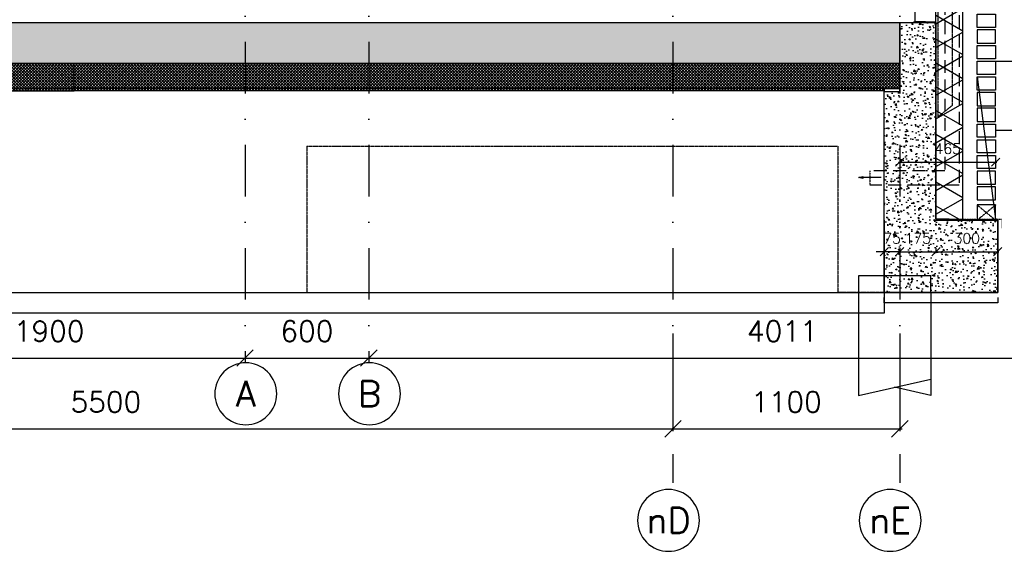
# Model space of a CAD drawing. Extents: x 0 to 297174, y -27731 to 163980.
# Tile 81 of 152: x 159471 to 164246, y 142725 to 145318. Entities that reach past the tile are written whole.
import ezdxf
from ezdxf.enums import TextEntityAlignment as Align

# ---------------------------------------------------------------- set-up
doc = ezdxf.new("R2010")
doc.units = 0
doc.header["$LTSCALE"] = 5
doc.header["$MEASUREMENT"] = 0
doc.header["$PDMODE"] = 3
doc.header["$PDSIZE"] = 0.1
for name, pattern in [('DASHDOT', [1, 0.5, -0.25, 0, -0.25]), ('DASHED', [0.75, 0.5, -0.25]), ('DD1', [2.66667, 1.66667, -0.5, 0, -0.5]), ('HIDDEN', [0.375, 0.25, -0.125]), ('HIDDEN2', [0.1875, 0.125, -0.0625])]:
    doc.linetypes.add(name, pattern=pattern)
doc.layers.get('0').update_dxf_attribs({"linetype": 'CONTINUOUS'})
doc.layers.get('DEFPOINTS').update_dxf_attribs({"linetype": 'CONTINUOUS'})
for name, color, linetype in [('A--A21--_F-23-', 9, 'CONTINUOUS'), ('A--A22--_F123-', 9, 'CONTINUOUS'), ('A--A23--_F--3-', 9, 'CONTINUOUS'), ('A--L$1-D1-ACEER', 1, 'CONTINUOUS'), ('A--L$7A3-_STRAMIEN', 3, 'CONTINUOUS'), ('A--L13D4_VLOEREN', 4, 'CONTINUOUS'), ('A--L13DC4_VLOEREN', 4, 'HIDDEN'), ('A--L16D4_FUNDERING', 4, 'CONTINUOUS'), ('A--L17--_F123-', 7, 'CONTINUOUS'), ('A--L21--', 3, 'CONTINUOUS'), ('A--L21--_F--3-', 7, 'CONTINUOUS'), ('A--L21--_F-23-', 4, 'CONTINUOUS'), ('A--L21D4_BUITENWAND', 4, 'CONTINUOUS'), ('A--L21DC1_BUITENWAND', 1, 'HIDDEN'), ('A--L22--', 3, 'CONTINUOUS'), ('A--L22--_F--3-', 7, 'CONTINUOUS'), ('A--L23--', 7, 'CONTINUOUS'), ('A--L23--_F--3-', 7, 'CONTINUOUS'), ('A--L28DC1_KONSTRUKTIES', 1, 'HIDDEN2'), ('A--L31--', 2, 'CONTINUOUS'), ('A--L31D1_BUITENKOZIJN', 1, 'CONTINUOUS'), ('A--M$1A-_F123-', 1, 'CONTINUOUS'), ('A--T$7A-_STRAMIEN', 2, 'CONTINUOUS'), ('A--T01A-25_TEKST', 2, 'CONTINUOUS'), ('STRAMIEN', 8, 'DD1'), ('X--LR---_CP', 7, 'CONTINUOUS')]:
    doc.layers.add(name, color=color, linetype=linetype)
doc.styles.add('ALFA-0_25', font='ROMANS')
doc.styles.add('HIEMSTRA', font='romans.shx')
doc.dimstyles.get("Standard").update_dxf_attribs({"dimscale": 50, "dimtxt": 2.5, "dimasz": 2, "dimexe": 0.3, "dimexo": 0.3, "dimgap": 2, "dimtad": 1, "dimdec": 0, "dimzin": 0, "dimdsep": 46, "dimtxsty": 'HIEMSTRA', "dimblk1": 'OBLIQUE', "dimblk2": 'OBLIQUE', "dimsah": 1, "dimcen": 0.09, "dimdle": 0.3, "dimclrd": 1, "dimclre": 1, "dimclrt": 2, "dimadec": 0, "dimazin": 0, "dimtfac": 1, "dimtdec": 4, "dimtix": 1, "dimtmove": 2, "dimatfit": 3, "dimldrblk": 'OBLIQUE', "dimfxl": 0, "dimtvp": 625, "dimtolj": 1, "dimtzin": 0, "dimarcsym": 0})

# ---------------------------------------------------------------- blocks, each defined once
blk = doc.blocks.new('Q010075-')
at = {"layer": 'A--L17--_F123-', "color": 1, "linetype": 'DASHED'}
blk.add_lwpolyline([(-175, 0), (-175, 80), (175, 80), (175, 0)], dxfattribs=at)
at = {"layer": 'A--L17--_F123-', "color": 1, "linetype": 'Continuous'}
for points in [[(175, 0), (175, -500), (-175, -420)], [(-175, 0), (-175, -500), (0, -460)]]:
    blk.add_lwpolyline(points, dxfattribs=at)
at = {"layer": 'X--LR---_CP'}
for p in [(-175, 0), (-175, 0), (175, 0)]:
    blk.add_point(p, dxfattribs=at)
blk = doc.blocks.new('*U1579')
at = {"layer": 'A--L23--_F--3-', "color": 2, "linetype": 'Continuous'}
blk.add_lwpolyline([(0, 0), (0, -25), (-550, -25), (-550, 0)], dxfattribs=at)
blk = doc.blocks.new('_OBLIQUE')
at = {"color": 0, "linetype": 'ByBlock'}
blk.add_line((-0.5, -0.5), (0.5, 0.5), dxfattribs=at)
blk = doc.blocks.new('*D809')
at = {"layer": 'A--M$1A-_F123-', "color": 1, "lineweight": -2, "ltscale": 10}
for p, q in [((157139.3, 143795.7), (157139.3, 143321.8)), ((162639.3, 143795.7), (162639.3, 143321.8)), ((157127.3, 143333.8), (162651.3, 143333.8))]:
    blk.add_line(p, q, dxfattribs=at)
at = {"layer": 'DEFPOINTS', "color": 0, "ltscale": 10}
for p in [(157139.3, 143807.7), (162639.3, 143807.7), (162639.3, 143333.8)]:
    blk.add_point(p, dxfattribs=at)
at = {"layer": 'A--M$1A-_F123-', "color": 1, "lineweight": -2, "ltscale": 10, "xscale": 80, "yscale": 80, "zscale": 80, "rotation": 180}
blk.add_blockref('_OBLIQUE', (157139.3, 143333.8), dxfattribs=at)
at = {"layer": 'A--M$1A-_F123-', "color": 1, "lineweight": -2, "ltscale": 10, "xscale": 80, "yscale": 80, "zscale": 80}
blk.add_blockref('_OBLIQUE', (162639.3, 143333.8), dxfattribs=at)
at = {"layer": 'A--M$1A-_F123-', "color": 3, "ltscale": 10, "insert": (159889.3, 143463.8), "char_height": 100, "attachment_point": 5, "style": 'HIEMSTRA'}
blk.add_mtext('\\A1;5500', dxfattribs=at)
blk = doc.blocks.new('*D810')
at = {"layer": 'A--M$1A-_F123-', "color": 1, "lineweight": -2, "ltscale": 10}
for p, q in [((162639.3, 143795.7), (162639.3, 143321.8)), ((163739.3, 143795.7), (163739.3, 143321.8)), ((162627.3, 143333.8), (163751.3, 143333.8))]:
    blk.add_line(p, q, dxfattribs=at)
at = {"layer": 'DEFPOINTS', "color": 0, "ltscale": 10}
for p in [(162639.3, 143807.7), (163739.3, 143807.7), (163739.3, 143333.8)]:
    blk.add_point(p, dxfattribs=at)
at = {"layer": 'A--M$1A-_F123-', "color": 1, "lineweight": -2, "ltscale": 10, "xscale": 80, "yscale": 80, "zscale": 80, "rotation": 180}
blk.add_blockref('_OBLIQUE', (162639.3, 143333.8), dxfattribs=at)
at = {"layer": 'A--M$1A-_F123-', "color": 1, "lineweight": -2, "ltscale": 10, "xscale": 80, "yscale": 80, "zscale": 80}
blk.add_blockref('_OBLIQUE', (163739.3, 143333.8), dxfattribs=at)
at = {"layer": 'A--M$1A-_F123-', "color": 3, "ltscale": 10, "insert": (163189.3, 143463.8), "char_height": 100, "attachment_point": 5, "style": 'HIEMSTRA'}
blk.add_mtext('\\A1;1100', dxfattribs=at)
blk = doc.blocks.new('*D949')
at = {"layer": 'A--M$1A-_F123-', "color": 1, "lineweight": -2, "ltscale": 10}
blk.add_line((158652.3, 143677), (160576.3, 143677), dxfattribs=at)
at = {"layer": 'DEFPOINTS', "color": 0, "ltscale": 10}
for p in [(158664.3, 143677), (160564.3, 143677), (160564.3, 143677)]:
    blk.add_point(p, dxfattribs=at)
at = {"layer": 'A--M$1A-_F123-', "color": 1, "lineweight": -2, "ltscale": 10, "xscale": 80, "yscale": 80, "zscale": 80, "rotation": 180}
blk.add_blockref('_OBLIQUE', (158664.3, 143677), dxfattribs=at)
at = {"layer": 'A--M$1A-_F123-', "color": 1, "lineweight": -2, "ltscale": 10, "xscale": 80, "yscale": 80, "zscale": 80}
blk.add_blockref('_OBLIQUE', (160564.3, 143677), dxfattribs=at)
at = {"layer": 'A--M$1A-_F123-', "color": 3, "ltscale": 10, "insert": (159614.3, 143807), "char_height": 100, "attachment_point": 5, "style": 'HIEMSTRA'}
blk.add_mtext('\\A1;1900', dxfattribs=at)
blk = doc.blocks.new('*D950')
at = {"layer": 'A--M$1A-_F123-', "color": 1, "lineweight": -2, "ltscale": 10}
blk.add_line((160552.3, 143677), (161176.3, 143677), dxfattribs=at)
at = {"layer": 'DEFPOINTS', "color": 0, "ltscale": 10}
for p in [(160564.3, 143677), (161164.3, 143677), (161164.3, 143677)]:
    blk.add_point(p, dxfattribs=at)
at = {"layer": 'A--M$1A-_F123-', "color": 1, "lineweight": -2, "ltscale": 10, "xscale": 80, "yscale": 80, "zscale": 80, "rotation": 180}
blk.add_blockref('_OBLIQUE', (160564.3, 143677), dxfattribs=at)
at = {"layer": 'A--M$1A-_F123-', "color": 1, "lineweight": -2, "ltscale": 10, "xscale": 80, "yscale": 80, "zscale": 80}
blk.add_blockref('_OBLIQUE', (161164.3, 143677), dxfattribs=at)
at = {"layer": 'A--M$1A-_F123-', "color": 3, "ltscale": 10, "insert": (160864.3, 143807), "char_height": 100, "attachment_point": 5, "style": 'HIEMSTRA'}
blk.add_mtext('\\A1;600', dxfattribs=at)
blk = doc.blocks.new('*U1556')
at = {"layer": 'A--A22--_F123-', "linetype": 'Continuous'}
h = blk.add_hatch(dxfattribs=at)
h.set_pattern_fill('ALFALINE', color=256, scale=300, style=0)
h.set_pattern_definition([(45, (-163864.26, -145305.15), (-212.13203, 212.13203), [])])
h.paths.add_polyline_path([(0, 0), (-50, 0), (-50, 871.9), (0, 871.9), (50, 871.9), (50, 0)])
at = {"layer": 'A--L22--_F--3-', "color": 4, "linetype": 'Continuous'}
for points in [[(0, 0), (-50, 0), (-50, 871.9), (0, 871.9)], [(0, 0), (50, 0), (50, 871.9), (0, 871.9)]]:
    blk.add_lwpolyline(points, dxfattribs=at)
blk = doc.blocks.new('*D956')
at = {"layer": 'A--M$1A-_F123-', "color": 1, "lineweight": -2, "ltscale": 10}
for p, q in [((163664.3, 144192.5), (163624.3, 144192.5)), ((163664.3, 144196.1), (163664.3, 144186.5)), ((163739.3, 144192.5), (163664.3, 144192.5)), ((163739.3, 144196.1), (163739.3, 144186.5)), ((163739.3, 144192.5), (163779.3, 144192.5))]:
    blk.add_line(p, q, dxfattribs=at)
at = {"layer": 'DEFPOINTS', "color": 0, "ltscale": 10}
for p in [(163664.3, 144202.1), (163664.3, 144192.5), (163739.3, 144202.1)]:
    blk.add_point(p, dxfattribs=at)
at = {"layer": 'A--M$1A-_F123-', "color": 1, "lineweight": -2, "ltscale": 10, "xscale": 40, "yscale": 40, "zscale": 40}
blk.add_blockref('_OBLIQUE', (163664.3, 144192.5), dxfattribs=at)
at = {"layer": 'A--M$1A-_F123-', "color": 1, "lineweight": -2, "ltscale": 10, "xscale": 40, "yscale": 40, "zscale": 40, "rotation": 180}
blk.add_blockref('_OBLIQUE', (163739.3, 144192.5), dxfattribs=at)
at = {"layer": 'A--M$1A-_F123-', "color": 2, "ltscale": 10, "insert": (163701.8, 144257.5), "char_height": 50, "attachment_point": 5, "style": 'HIEMSTRA'}
blk.add_mtext('\\A1;75', dxfattribs=at)
blk = doc.blocks.new('*D957')
at = {"layer": 'A--M$1A-_F123-', "color": 1, "lineweight": -2, "ltscale": 10}
for p, q in [((163739.3, 144192.5), (163699.3, 144192.5)), ((163739.3, 144192.5), (163914.4, 144192.5)), ((163914.4, 144192.5), (163954.4, 144192.5))]:
    blk.add_line(p, q, dxfattribs=at)
at = {"layer": 'DEFPOINTS', "color": 0, "ltscale": 10}
for p in [(163739.3, 144192.5), (163914.4, 144192.5), (163914.4, 144192.5)]:
    blk.add_point(p, dxfattribs=at)
at = {"layer": 'A--M$1A-_F123-', "color": 1, "lineweight": -2, "ltscale": 10, "xscale": 40, "yscale": 40, "zscale": 40}
blk.add_blockref('_OBLIQUE', (163739.3, 144192.5), dxfattribs=at)
at = {"layer": 'A--M$1A-_F123-', "color": 1, "lineweight": -2, "ltscale": 10, "xscale": 40, "yscale": 40, "zscale": 40, "rotation": 180}
blk.add_blockref('_OBLIQUE', (163914.4, 144192.5), dxfattribs=at)
at = {"layer": 'A--M$1A-_F123-', "color": 2, "ltscale": 10, "insert": (163826.8, 144257.5), "char_height": 50, "attachment_point": 5, "style": 'HIEMSTRA'}
blk.add_mtext('\\A1;175', dxfattribs=at)
blk = doc.blocks.new('*D958')
at = {"layer": 'A--M$1A-_F123-', "color": 1, "lineweight": -2, "ltscale": 10}
for p, q in [((163914.4, 144211.1), (163914.4, 144186.5)), ((164214.3, 144211.1), (164214.3, 144186.5)), ((163908.4, 144192.5), (164220.3, 144192.5))]:
    blk.add_line(p, q, dxfattribs=at)
at = {"layer": 'DEFPOINTS', "color": 0, "ltscale": 10}
for p in [(163914.4, 144217.1), (164214.3, 144217.1), (164214.3, 144192.5)]:
    blk.add_point(p, dxfattribs=at)
at = {"layer": 'A--M$1A-_F123-', "color": 1, "lineweight": -2, "ltscale": 10, "xscale": 40, "yscale": 40, "zscale": 40, "rotation": 180}
blk.add_blockref('_OBLIQUE', (163914.4, 144192.5), dxfattribs=at)
at = {"layer": 'A--M$1A-_F123-', "color": 1, "lineweight": -2, "ltscale": 10, "xscale": 40, "yscale": 40, "zscale": 40}
blk.add_blockref('_OBLIQUE', (164214.3, 144192.5), dxfattribs=at)
at = {"layer": 'A--M$1A-_F123-', "color": 2, "ltscale": 10, "insert": (164064.3, 144257.5), "char_height": 50, "attachment_point": 5, "style": 'HIEMSTRA'}
blk.add_mtext('\\A1;300', dxfattribs=at)
blk = doc.blocks.new('*D886')
at = {"layer": 'A--M$1A-_F123-', "color": 1, "lineweight": -2, "ltscale": 10}
blk.add_line((161152.3, 143677), (165187.3, 143677), dxfattribs=at)
at = {"layer": 'DEFPOINTS', "color": 0, "ltscale": 10}
for p in [(161164.3, 143677), (165175.3, 143677), (165175.3, 143677)]:
    blk.add_point(p, dxfattribs=at)
at = {"layer": 'A--M$1A-_F123-', "color": 1, "lineweight": -2, "ltscale": 10, "xscale": 80, "yscale": 80, "zscale": 80, "rotation": 180}
blk.add_blockref('_OBLIQUE', (161164.3, 143677), dxfattribs=at)
at = {"layer": 'A--M$1A-_F123-', "color": 1, "lineweight": -2, "ltscale": 10, "xscale": 80, "yscale": 80, "zscale": 80}
blk.add_blockref('_OBLIQUE', (165175.3, 143677), dxfattribs=at)
at = {"layer": 'A--M$1A-_F123-', "color": 3, "ltscale": 10, "insert": (163169.8, 143807), "char_height": 100, "attachment_point": 5, "style": 'HIEMSTRA'}
blk.add_mtext('\\A1;4011', dxfattribs=at)
blk = doc.blocks.new('*U1529')
at = {"layer": 'A--A21--_F-23-', "linetype": 'Continuous'}
h = blk.add_hatch(dxfattribs=at)
h.set_pattern_fill('ALFAISO', color=256, scale=100, angle=90, style=0)
h.set_pattern_definition([(150, (50, -3e-15), (-50, -86.6025), []), (210, (50, -3e-15), (50, -86.6025), [])])
h.paths.add_polyline_path([(0, 0), (-65, 0), (-65, 1691.04), (0, 1691.04), (65, 1691.04), (65, 0)])
at = {"layer": 'A--L21--_F--3-', "color": 3, "linetype": 'Continuous'}
for points in [[(0, 0), (-65, 0), (-65, 1691.04), (0, 1691.04)], [(0, 0), (65, 0), (65, 1691.04), (0, 1691.04)]]:
    blk.add_lwpolyline(points, dxfattribs=at)
blk = doc.blocks.new('*D803')
at = {"layer": 'A--M$1A-_F123-', "color": 1, "lineweight": -2, "ltscale": 10}
for p, q in [((163739.3, 144645.9), (163739.3, 144621.3)), ((164204.3, 144645.9), (164204.3, 144621.3)), ((163733.3, 144627.3), (164210.3, 144627.3))]:
    blk.add_line(p, q, dxfattribs=at)
at = {"layer": 'DEFPOINTS', "color": 0, "ltscale": 10}
for p in [(163739.3, 144651.9), (164204.3, 144651.9), (164204.3, 144627.3)]:
    blk.add_point(p, dxfattribs=at)
at = {"layer": 'A--M$1A-_F123-', "color": 1, "lineweight": -2, "ltscale": 10, "xscale": 40, "yscale": 40, "zscale": 40, "rotation": 180}
blk.add_blockref('_OBLIQUE', (163739.3, 144627.3), dxfattribs=at)
at = {"layer": 'A--M$1A-_F123-', "color": 1, "lineweight": -2, "ltscale": 10, "xscale": 40, "yscale": 40, "zscale": 40}
blk.add_blockref('_OBLIQUE', (164204.3, 144627.3), dxfattribs=at)
at = {"layer": 'A--M$1A-_F123-', "color": 2, "ltscale": 10, "insert": (163971.8, 144692.3), "char_height": 50, "attachment_point": 5, "style": 'HIEMSTRA'}
blk.add_mtext('\\A1;465', dxfattribs=at)

msp = doc.modelspace()

# ---------------------------------------------------------------- hatches: boundary and pattern name
at = {"layer": 'A--A23--_F--3-'}
h = msp.add_hatch(dxfattribs=at)
h.set_pattern_fill('ALFABET', color=256, scale=40, angle=1, style=0, pattern_type=2)
h.set_pattern_definition([(46, (0, 52899.26), (-172.64155, 166.718), []), (51, (0, 52899.26), (287.29845, -20.08986), [30, -330]), (356, (0, 52899.26), (-60.7431, 299.8624), [24, -264]), (101.4514, (23.94, 52897.58), (226.55556, 279.77237), [25.49608, -280.45684]), (47.1842, (-1.4, 52979.24), (427.9869, -58.74715), [45, -495]), (97.6356, (34.27, 52974.35), (367.0079, 396.11265), [38.2441, -420.6852]), (352.1842, (-1.4, 52979.24), (367.0076, 396.1129), [36, -396]), (22, (38.95, 52959.94), (241.53712, -156.85604), [30, -330]), (327, (38.95, 52959.94), (92.24906, 291.7144), [24, -264]), (72.4514, (59.07, 52946.87), (333.7863, 134.8581), [25.49608, -280.45684]), (38.5, (0, 52899.26), (2.53928, 133.22215), [0, -260.8, 0, -268, 0, -265]), (8.5, (0, 52899.26), (102.45841, 159.57714), [0, -152.8, 0, -254.8, 0, -101]), (328.5, (-89.19, 52897.7), (213.65391, -5.29398), [0, -100, 0, -312, 0, -414]), (318.5, (-129.18, 52897), (232.54011, 44.1071), [0, -130, 0, -207.2, 0, -294]), (318.5, (-129.18, 52897), (232.54011, 44.1071), [0, -130, 0, -207.2, 0, -294])])
h.paths.add_polyline_path([(163739.3, 145105.2), (152739.3, 145105.2), (152739.3, 145305.2), (163739.3, 145305.2)])
h = msp.add_hatch(dxfattribs=at)
h.set_pattern_fill('AR-CONC', color=256, scale=10, style=0)
h.set_pattern_definition([(130, (316478.53, 52899.255), (-71.726018, -6.275213), [7.5, -82.5]), (185, (316478.53, 52899.255), (13.875133, 75.219213), [6, -66]), (79.5486, (316472.55, 52898.73), (-57.850938, 68.943954), [6.37402, -70.11421]), (133.8158, (316478.53, 52919.255), (-106.724105, -16.5519), [11.25, -123.75]), (83.3644, (316469.64, 52917.88), (-93.46627, 97.41179), [9.56103, -105.1713]), (188.8158, (316478.53, 52919.26), (-93.466195, 97.41186), [9, -99]), (159, (316468.53, 52914.255), (-59.690705, -40.26189), [7.5, -82.5]), (214, (316468.53, 52914.255), (-24.331533, 72.515005), [6, -66]), (108.5486, (316463.556, 52910.9), (-84.022263, 32.25305), [6.37402, -70.11421]), (142.5, (316478.53, 52899.255), (-1.2159855, 33.2893854), [0, -65.2, 0, -67, 0, -66.25]), (172.5, (316478.53, 52899.255), (-26.306954, 39.441171), [0, -38.2, 0, -63.7, 0, -25.25]), (212.5, (316500.83, 52899.255), (-53.3822436, -2.255487), [0, -25, 0, -78, 0, -103.5]), (222.5, (316510.83, 52899.255), (-58.318617, 10.010498), [0, -32.5, 0, -51.8, 0, -73.5])])
h.paths.add_polyline_path([(164214.3, 143995.2), (163664.3, 143995.2), (163664.3, 144970.2), (163739.3, 144970.2), (163739.3, 145305.2), (163914.4, 145305.2), (163914.4, 144350.2), (163914.4, 144345.2), (164214.3, 144345.2)])
h = msp.add_hatch(dxfattribs=at)
h.set_pattern_fill('ALFAKRS', color=256, scale=10, style=0, pattern_type=2)
h.set_pattern_definition([(135, (233151.893, 52899.255), (7.0710678, 7.0710678), []), (45, (233151.893, 52899.255), (7.0710678, -7.0710678), [])])
h.paths.add_polyline_path([(155914.3, 144973.2), (159736.1, 144973.2), (159736.1, 145105.2), (152739.3, 145105.2), (152739.3, 144985.2), (152814.3, 144985.2), (152814.3, 144973.2)])
h = msp.add_hatch(dxfattribs=at)
h.set_pattern_fill('ALFAKRS', color=256, scale=10, style=0, pattern_type=2)
h.set_pattern_definition([(45, (85776.637, 52899.255), (-7.0710678, 7.0710678), []), (135, (85776.637, 52899.255), (-7.0710678, -7.0710678), [])])
h.paths.add_polyline_path([(163014.3, 144973.2), (159736.1, 144973.2), (159736.1, 145105.2), (163739.3, 145105.2), (163739.3, 144985.2), (163664.3, 144985.2), (163664.3, 144973.2)])

# ---------------------------------------------------------------- linework, layer by layer
at = {"layer": 'A--L$1-D1-ACEER'}
msp.add_line((163649, 144552.4), (163541.8, 144552.4), dxfattribs=at)
msp.add_line((163649, 144552.4), (163541.8, 144552.4), dxfattribs=at)
msp.add_lwpolyline([(163559.5, 144547.4), (163539.5, 144552.4), (163539.5, 144552.4), (163559.5, 144557.4)], close=True, dxfattribs=at)
msp.add_lwpolyline([(163559.5, 144547.4), (163539.5, 144552.4), (163539.5, 144552.4), (163559.5, 144557.4)], close=True, dxfattribs=at)
at = {"layer": 'A--L$7A3-_STRAMIEN', "linetype": 'Continuous', "extrusion": (0, 0, -1)}
for centre in [(160567.7, 143503.6), (161167.7, 143503.6), (162617.7, 142889.5), (163692.7, 142889.5)]:
    msp.add_ellipse(centre, major_axis=(-106.1, 106.1), ratio=1, dxfattribs=at)
at = {"layer": 'A--L13D4_VLOEREN'}
msp.add_line((163664.3, 144985.2), (163739.3, 144985.2), dxfattribs=at)
at = {"layer": 'A--L13DC4_VLOEREN'}
msp.add_line((163917.8, 144350.2), (164232.7, 144350.2), dxfattribs=at)
at = {"layer": 'A--L13DC4_VLOEREN', "const_width": 2}
msp.add_lwpolyline([(163804.7, 145310.3), (163914.3, 145310.3), (163917.8, 144350.2), (164232.7, 144350.2), (164232.7, 144328.2), (164232.7, 144306.3)], dxfattribs=at)
at = {"layer": 'A--L16D4_FUNDERING'}
msp.add_lwpolyline([(164214.3, 143995.2), (163664.3, 143995.2), (163664.3, 144970.2), (163739.3, 144970.2), (163739.3, 145305.2), (163914.4, 145305.2), (163914.4, 144350.2), (163914.4, 144345.2), (164214.3, 144345.2)], close=True, dxfattribs=at)
for points in [[(163664.3, 144345.2), (163664.3, 143995.2), (164214.3, 143995.2)], [(164214.3, 143995.2), (164214.3, 144345.2), (163914.3, 144345.2)]]:
    msp.add_lwpolyline(points, dxfattribs=at)
at = {"layer": 'A--L21--_F-23-', "linetype": 'Continuous'}
msp.add_lwpolyline([(163739.3, 145105.2), (152739.3, 145105.2), (152739.3, 145305.2), (163739.3, 145305.2)], close=True, dxfattribs=at)
at = {"layer": 'A--L21D4_BUITENWAND'}
for points in [[(164114.3, 145345.2), (164204.3, 145345.2), (164204.3, 145281), (164114.3, 145281)], [(164114.3, 145204.9), (164204.3, 145204.9), (164204.3, 145269), (164114.3, 145269)], [(164114.3, 145192.9), (164204.3, 145192.9), (164204.3, 145128.8), (164114.3, 145128.8)]]:
    msp.add_lwpolyline(points, close=True, dxfattribs=at)
at = {"layer": 'A--L21D4_BUITENWAND', "color": 1}
for points in [[(164114.3, 145116.8), (164204.3, 145116.8), (164204.3, 145052.6), (164114.3, 145052.6)], [(164114.3, 145040.6), (164204.3, 145040.6), (164204.3, 144976.5), (164114.3, 144976.5)], [(164114.3, 144900.4), (164204.3, 144900.4), (164204.3, 144964.5), (164114.3, 144964.5)], [(164114.3, 144824.2), (164204.3, 144824.2), (164204.3, 144888.4), (164114.3, 144888.4)], [(164114.3, 144812.2), (164204.3, 144812.2), (164204.3, 144748.1), (164114.3, 144748.1)], [(164114.3, 144736.1), (164204.3, 144736.1), (164204.3, 144672), (164114.3, 144672)], [(164114.3, 144660), (164204.3, 144660), (164204.3, 144595.9), (164114.3, 144595.9)], [(164114.3, 144519.7), (164204.3, 144519.7), (164204.3, 144583.9), (164114.3, 144583.9)], [(164114.3, 144443.6), (164204.3, 144443.6), (164204.3, 144507.7), (164114.3, 144507.7)], [(164114.3, 144345.2), (164204.3, 144345.2), (164204.3, 144419.6), (164114.3, 144419.6)]]:
    msp.add_lwpolyline(points, close=True, dxfattribs=at)
at = {"layer": 'A--L21DC1_BUITENWAND', "ltscale": 50}
for p, q in [((163957.5, 145497.4), (163957.5, 144585.2)), ((164027.5, 145433.3), (164027.5, 144515.2)), ((163957.5, 144585.2), (163594.3, 144585.2)), ((164027.5, 144515.2), (163594.3, 144515.2))]:
    msp.add_line(p, q, dxfattribs=at)
at = {"layer": 'A--L21DC1_BUITENWAND'}
for p, q in [((163594.3, 144585.2), (163594.3, 144515.2)), ((163594.3, 144585.2), (163594.3, 144515.2)), ((164114.3, 144419.6), (164204.3, 144345.2)), ((164204.3, 144419.6), (164114.3, 144345.2))]:
    msp.add_line(p, q, dxfattribs=at)
at = {"layer": 'A--L23--'}
for points in [[(155914.3, 144973.2), (159736.1, 144973.2), (159736.1, 145105.2), (152739.3, 145105.2), (152739.3, 144985.2), (152814.3, 144985.2), (152814.3, 144973.2)], [(163014.3, 144973.2), (159736.1, 144973.2), (159736.1, 145105.2), (163739.3, 145105.2), (163739.3, 144985.2), (163664.3, 144985.2), (163664.3, 144973.2)]]:
    msp.add_lwpolyline(points, close=True, dxfattribs=at)
at = {"layer": 'A--L28DC1_KONSTRUKTIES'}
for p, q in [((152814.3, 144985.2), (159734.1, 144985.2)), ((163664.3, 144985.2), (159734.1, 144985.2)), ((160864.3, 144705.2), (163439.3, 144705.2)), ((160864.3, 144705.2), (160864.3, 143995.2)), ((163439.3, 144705.2), (163439.3, 143995.2)), ((163664.3, 143995.2), (163439.3, 143995.2))]:
    msp.add_line(p, q, dxfattribs=at)
msp.add_lwpolyline([(163924.3, 152885.2), (163924.3, 144846.7), (163994.3, 144902.9), (163994.3, 146040.5), (164084.3, 146040.5), (164084.3, 146024.7), (163994.3, 146024.7)], dxfattribs=at)
at = {"layer": 'A--L31--'}
msp.add_lwpolyline([(152814.3, 143995.2), (163664.3, 143995.2), (163664.3, 143895.2), (152814.3, 143895.2)], close=True, dxfattribs=at)
at = {"layer": 'A--L31D1_BUITENKOZIJN'}
msp.add_line((164114.3, 145040.6), (164204.3, 144350.2), dxfattribs=at)
at = {"layer": 'A--T01A-25_TEKST'}
msp.add_line((164705.2, 144780.2), (164204.3, 144780.2), dxfattribs=at)
at = {"layer": 'STRAMIEN', "linetype": 'DASHDOT', "ltscale": 100}
for p, q in [((160564.3, 163214.3), (160564.3, 143653.6)), ((161164.3, 163214.3), (161164.3, 143653.6)), ((162639.3, 163214.3), (162639.3, 143071.5)), ((163739.3, 163214.3), (163739.3, 143071.5)), ((164114.3, 145116.8), (166025, 145116.8))]:
    msp.add_line(p, q, dxfattribs=at)

# ---------------------------------------------------------------- block references
at = {"layer": 'A--L21--', "linetype": 'Continuous'}
msp.add_blockref('*U1529', (163979.4, 144350.2), dxfattribs=at)
at = {"layer": 'A--L22--'}
msp.add_blockref('*U1556', (163864.3, 145305.2), dxfattribs=at)
at = {"layer": 'A--L23--'}
msp.add_blockref('*U1579', (164214.3, 143970.2), dxfattribs=at)
at = {"layer": 'A--L28DC1_KONSTRUKTIES', "xscale": -1}
msp.add_blockref('Q010075-', (163714.3, 143995.2), dxfattribs=at)

# ---------------------------------------------------------------- texts
at = {"layer": 'A--T$7A-_STRAMIEN', "style": 'ALFA-0_25'}
for s, p in [('A', (160567.7, 143503.6)), ('B', (161167.7, 143503.6)), ('nD', (162617.7, 142889.5)), ('nE', (163692.7, 142889.5))]:
    msp.add_text(s, height=125, dxfattribs=at).set_placement(p, align=Align.MIDDLE_CENTER)

# ---------------------------------------------------------------- dimensions: what is measured, and where the dimension line sits
at = {"layer": 'A--M$1A-_F123-'}
for base, p1, p2, override, picture, middle in [((164204.3, 144627.3), (163739.3, 144651.9), (164204.3, 144651.9), {"dimscale": 20}, '*D803', (163971.8, 144692.3)), ((163664.3, 144192.5), (163739.3, 144202.1), (163664.3, 144202.1), {"dimscale": 20}, '*D956', (163701.8, 144257.5)), ((163914.4, 144192.5), (163739.3, 144192.5), (163914.4, 144192.5), {"dimscale": 20}, '*D957', (163826.8, 144257.5)), ((164214.3, 144192.5), (163914.4, 144217.1), (164214.3, 144217.1), {"dimscale": 20}, '*D958', (164064.3, 144257.5)), ((160564.3, 143677), (158664.3, 143677), (160564.3, 143677), {"dimscale": 40, "dimclrt": 3}, '*D949', (159614.3, 143807)), ((161164.3, 143677), (160564.3, 143677), (161164.3, 143677), {"dimscale": 40, "dimclrt": 3}, '*D950', (160864.3, 143807)), ((165175.3, 143677), (161164.3, 143677), (165175.3, 143677), {"dimscale": 40, "dimclrt": 3}, '*D886', (163169.8, 143807)), ((162639.3, 143333.8), (157139.3, 143807.7), (162639.3, 143807.7), {"dimscale": 40, "dimclrt": 3}, '*D809', (159889.3, 143463.8)), ((163739.3, 143333.8), (162639.3, 143807.7), (163739.3, 143807.7), {"dimscale": 40, "dimclrt": 3}, '*D810', (163189.3, 143463.8))]:
    dim = msp.add_linear_dim(base=base, p1=p1, p2=p2, dimstyle='Standard', override=override, dxfattribs=at)
    dim.commit()
    dim.dimension.update_dxf_attribs({"geometry": picture, "text_midpoint": middle})

doc.saveas('drawing.dxf')
